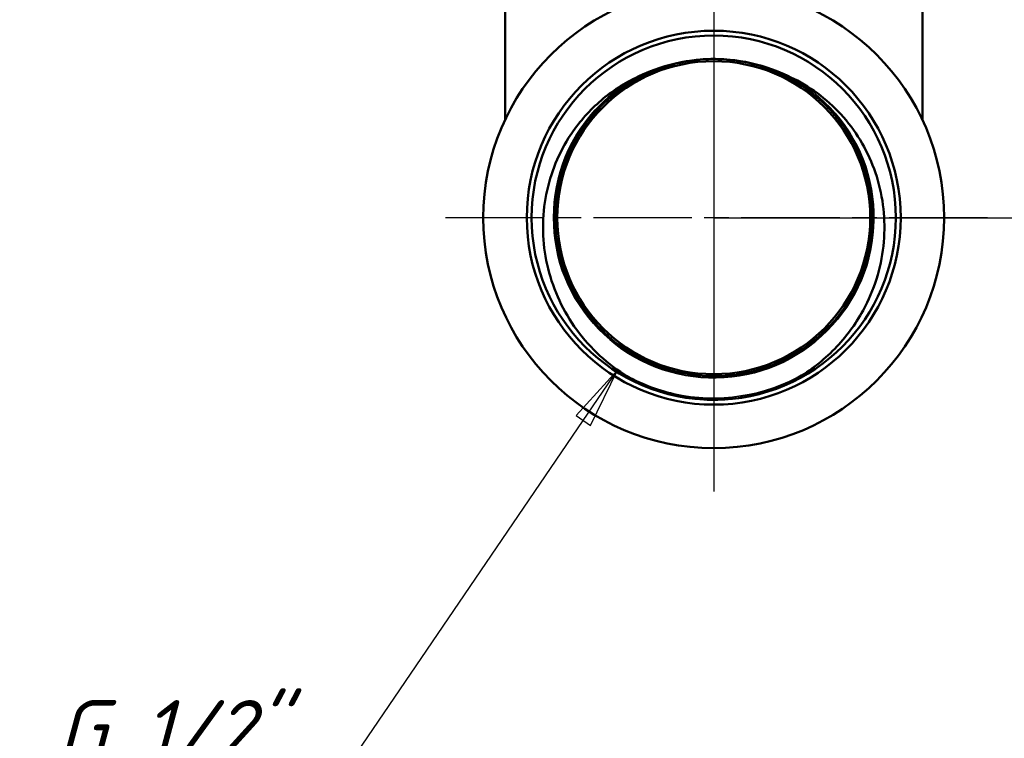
# Model space of a CAD drawing. Header units: millimetres. Extents: x -71 to 414, y -67 to 355.
# Tile 9 of 12: x 114 to 171, y 172 to 213. Entities that reach past the tile are written whole.
import ezdxf

# ---------------------------------------------------------------- set-up
doc = ezdxf.new("R2010")
doc.units = ezdxf.units.MM
doc.linetypes.add('CHAIN', pattern=[0.7087, 0.4724, -0.0591, 0.1181, -0.0591])
for name, color, linetype, lineweight in [('Видимые тонкие (ГОСТ)', 7, 'Continuous', 35), ('Видимый контур (ГОСТ)', 7, 'Continuous', 50), ('Маркер центра (ГОСТ)', 7, 'Continuous', 25), ('Размер (ГОСТ)', 7, 'Continuous', 25)]:
    doc.layers.add(name, color=color, linetype=linetype, lineweight=lineweight)
doc.styles.add('Обычный текст (ГОСТ)', font='GOST Common Italic.ttf')
doc.dimstyles.new('Обычный (ГОСТ)', dxfattribs={"dimtxt": 3.5, "dimasz": 3.5, "dimexe": 1, "dimexo": 0, "dimgap": 0.5, "dimtad": 1, "dimrnd": 1e-08, "dimtxsty": 'Обычный текст (ГОСТ)', "dimblk": 'Filled-1', "dimcen": 0.09, "dimdle": 15, "dimclrd": 256, "dimclre": 256, "dimclrt": 256, "dimazin": 2, "dimtfac": 0.714286, "dimtdec": 3, "dimtmove": 0, "dimatfit": 3, "dimfxl": 1, "dimtolj": 1, "dimlwd": 25, "dimlwe": 25, "dimarcsym": 0})

# ---------------------------------------------------------------- blocks, each defined once
blk = doc.blocks.new('Filled-1')
at = {"color": 0}
for p, q in [((0, 0), (-1, 0.143)), ((-1, 0.143), (-1, -0.143)), ((-1, 0), (0, 0)), ((-1, -0.143), (0, 0))]:
    blk.add_line(p, q, dxfattribs=at)
at = {"color": 0, "flags": 128}
blk.add_lwpolyline([(-1, -0.143), (0, 0), (-1, 0.143), (-1, -0.143)], dxfattribs=at)
at = {"color": 0}
blk.add_solid([(-1, -0.143), (0, 0), (-1, 0.143), (-1, -0.143)], dxfattribs=at)
blk = doc.blocks.new('*D9')
at = {"layer": 'Defpoints', "color": 0, "linetype": 'Continuous', "transparency": 16777216}
for p in [(156.843, 232.66), (154.09, 201.66), (182.921, 201.66)]:
    blk.add_point(p, dxfattribs=at)
at = {"layer": 'Размер (ГОСТ)', "linetype": 'Continuous', "lineweight": 25, "transparency": 16777216}
for p, q in [((156.843, 232.66), (183.921, 232.66)), ((182.921, 229.16), (182.921, 205.16)), ((154.09, 201.66), (183.921, 201.66))]:
    blk.add_line(p, q, dxfattribs=at)
at = {"layer": 'Размер (ГОСТ)', "linetype": 'Continuous', "lineweight": 25, "transparency": 16777216, "xscale": 3.5, "yscale": 3.5, "zscale": 3.5}
for p, rotation in [((182.921, 232.66), 90), ((182.921, 201.66), 270)]:
    blk.add_blockref('Filled-1', p, dxfattribs=dict(at, rotation=rotation))
at = {"layer": 'Размер (ГОСТ)', "linetype": 'Continuous', "lineweight": 25, "transparency": 16777216, "insert": (178.921, 214.932), "char_height": 3.5, "attachment_point": 1, "rotation": 90, "style": 'Обычный текст (ГОСТ)'}
blk.add_mtext('\\A1;31', dxfattribs=at)
blk = doc.blocks.new('*D10')
at = {"layer": 'Defpoints', "color": 0, "linetype": 'Continuous', "transparency": 16777216}
for p in [(154.076, 200.989), (148.56, 192.893)]:
    blk.add_point(p, dxfattribs=at)
at = {"layer": 'Размер (ГОСТ)', "linetype": 'Continuous', "lineweight": 25, "transparency": 16777216}
for p, q in [((132.909, 169.919), (146.59, 190)), ((114.184, 169.919), (132.909, 169.919))]:
    blk.add_line(p, q, dxfattribs=at)
at = {"layer": 'Размер (ГОСТ)', "linetype": 'Continuous', "lineweight": 25, "transparency": 16777216, "xscale": 3.5, "yscale": 3.5, "zscale": 3.5, "rotation": 55.73355671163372}
blk.add_blockref('Filled-1', (148.56, 192.893), dxfattribs=at)
at = {"layer": 'Размер (ГОСТ)', "linetype": 'Continuous', "lineweight": 25, "transparency": 16777216, "insert": (114.184, 173.922), "char_height": 3.5, "attachment_point": 1, "style": 'Обычный текст (ГОСТ)'}
blk.add_mtext('\\A1; \\fGOST Common|b0|i1;\\H3.5000;G 1/2"', dxfattribs=at)

msp = doc.modelspace()

# ---------------------------------------------------------------- linework, layer by layer
at = {"layer": 'Видимые тонкие (ГОСТ)'}
for points, knots in [([(158.698, 209.644), (160.751, 208.459), (162.313, 206.453), (162.959, 204.172), (163.605, 201.893), (163.327, 199.366), (162.202, 197.281), (161.077, 195.197), (159.118, 193.578), (156.859, 192.867), (154.601, 192.156), (152.069, 192.359), (149.953, 193.422), (147.838, 194.484), (146.163, 196.392), (145.385, 198.627), (144.606, 200.861), (144.732, 203.395), (145.729, 205.541), (146.514, 207.233), (147.834, 208.669), (149.44, 209.615)], [0.523432, 0.523432, 0.523432, 0.523432, 1.294761, 1.294761, 1.294761, 2.065787, 2.065787, 2.065787, 2.836517, 2.836517, 2.836517, 3.606957, 3.606957, 3.606957, 4.377113, 4.377113, 4.377113, 5.14699, 5.14699, 5.14699, 5.754182, 5.754182, 5.754182, 5.754182]), ([(159.3, 192.682), (157.06, 191.382), (154.322, 190.964), (151.795, 191.536), (150.792, 191.764), (149.826, 192.147), (148.934, 192.66)], [2.615728, 2.615728, 2.615728, 2.615728, 3.364505, 3.364505, 3.364505, 3.661887, 3.661887, 3.661887, 3.661887])]:
    msp.add_open_spline(points, degree=3, knots=knots, dxfattribs=at)
at = {"layer": 'Видимый контур (ГОСТ)'}
for p, q in [((142.09, 218.227), (142.09, 207.278)), ((166.09, 218.227), (166.09, 207.278))]:
    msp.add_line(p, q, dxfattribs=at)
for radius in [13.25, 10.75, 10.472, 10.472, 9]:
    msp.add_circle((154.09, 201.66), radius, dxfattribs=at)
msp.add_arc((154.09, 201.66), 9.127, 88.4766, 91.8426, dxfattribs=at)
for points, knots in [([(153.796, 210.777), (153.154, 210.758), (152.515, 210.673), (151.892, 210.518), (149.6, 209.949), (147.553, 208.453), (146.316, 206.442), (145.083, 204.438), (144.669, 201.946), (145.187, 199.651), (145.703, 197.363), (147.14, 195.296), (149.105, 194.014), (151.066, 192.736), (153.529, 192.254), (155.827, 192.7), (158.143, 193.149), (160.263, 194.535), (161.603, 196.477), (162.934, 198.407), (163.479, 200.863), (163.09, 203.175), (162.699, 205.498), (161.368, 207.649), (159.465, 209.036), (157.982, 210.117), (156.167, 210.735), (154.333, 210.783)], [-6.251026, -6.251026, -6.251026, -6.251026, -6.039972, -6.039972, -6.039972, -5.263882, -5.263882, -5.263882, -4.490474, -4.490474, -4.490474, -3.719354, -3.719354, -3.719354, -2.95014, -2.95014, -2.95014, -2.174658, -2.174658, -2.174658, -1.403983, -1.403983, -1.403983, -0.629679, -0.629679, -0.629679, -0.026588, -0.026588, -0.026588, -0.026588]), ([(149.438, 209.618), (149.861, 209.833), (150.483, 210.129), (152.102, 210.617), (152.944, 210.756), (153.796, 210.782)], [0, 0, 0, 0, 0.1424344, 0.1424344, 0.2886322, 0.2886322, 0.2886322, 0.2886322]), ([(154.333, 210.783), (155.185, 210.762), (156.027, 210.628), (157.649, 210.149), (158.273, 209.856), (158.698, 209.644)], [0.0239656, 0.0239656, 0.0239656, 0.0239656, 0.2802163, 0.2802163, 0.5299808, 0.5299808, 0.5299808, 0.5299808]), ([(148.93, 192.653), (147.807, 193.378), (146.836, 194.314), (145.327, 196.484), (144.795, 197.692), (144.235, 200.218), (144.202, 201.509), (144.633, 204.003), (145.083, 205.184), (146.201, 206.965), (146.749, 207.622), (147.998, 208.76), (148.69, 209.239), (149.438, 209.618)], [0, 0, 0, 0, 0.400834, 0.400834, 0.79341, 0.79341, 1.177725, 1.177725, 1.553777, 1.553777, 1.809757, 1.809757, 2.061735, 2.061735, 2.061735, 2.061735]), ([(158.698, 209.644), (159.782, 209.102), (160.749, 208.352), (162.362, 206.505), (162.986, 205.42), (163.796, 203.045), (163.964, 201.776), (163.809, 199.216), (163.476, 197.95), (162.513, 195.957), (162.004, 195.19), (160.785, 193.803), (160.079, 193.191), (159.3, 192.682)], [0, 0, 0, 0, 0.363577, 0.363577, 0.735404, 0.735404, 1.115476, 1.115476, 1.50379, 1.50379, 1.778202, 1.778202, 2.05661, 2.05661, 2.05661, 2.05661]), ([(154.119, 191.188), (153.05, 191.185), (151.984, 191.353), (150.025, 192.002), (149.332, 192.393), (148.93, 192.653)], [0, 0, 0, 0, 0.3207241, 0.3207241, 0.6204124, 0.6204124, 0.6204124, 0.6204124]), ([(159.3, 192.682), (158.899, 192.42), (158.209, 192.025), (156.253, 191.365), (155.188, 191.191), (154.119, 191.188)], [0, 0, 0, 0, 0.1437791, 0.1437791, 0.2977141, 0.2977141, 0.2977141, 0.2977141])]:
    msp.add_open_spline(points, degree=3, knots=knots, dxfattribs=at)
at = {"layer": 'Маркер центра (ГОСТ)', "linetype": 'CHAIN', "ltscale": 11.993792}
for p, q in [((154.09, 235.227), (154.09, 185.91)), ((154.09, 217.41), (154.09, 185.91)), ((169.84, 201.66), (138.34, 201.66)), ((169.84, 201.66), (138.34, 201.66))]:
    msp.add_line(p, q, dxfattribs=at)

# ---------------------------------------------------------------- dimensions: what is measured, and where the dimension line sits
at = {"layer": 'Размер (ГОСТ)', "linetype": 'Continuous', "lineweight": 25}
dim = msp.add_linear_dim(base=(182.921, 201.66), p1=(156.843, 232.66), p2=(154.09, 201.66), angle=90, dimstyle='Обычный (ГОСТ)', override={"dimgap": 0.5, "dimdec": 2, "dimtol": 0, "dimlim": 0, "dimtp": 0, "dimtm": 0, "dimtdec": 3, "dimtofl": 0, "dimatfit": 1}, dxfattribs=at)
dim.commit()
dim.dimension.update_dxf_attribs({"geometry": '*D9', "text_midpoint": (182.921, 217.16), "dimtype": 160})
dim = msp.add_radius_dim(center=(154.076, 200.989), mpoint=(148.56, 192.893), text=' \\fGOST Common|b0|i1;\\H3.5000;G 1/2"', dimstyle='Обычный (ГОСТ)', override={"dimgap": 0.5, "dimtih": 1, "dimtoh": 1, "dimdec": 2, "dimlfac": 1, "dimcen": 0, "dimtol": 0, "dimlim": 0, "dimtp": 0, "dimtm": 0, "dimtdec": 3, "dimtofl": 0}, dxfattribs=at)
dim.commit()
dim.dimension.update_dxf_attribs({"geometry": '*D10', "text_midpoint": (121.627, 169.919), "dimtype": 164})

doc.saveas('drawing.dxf')
